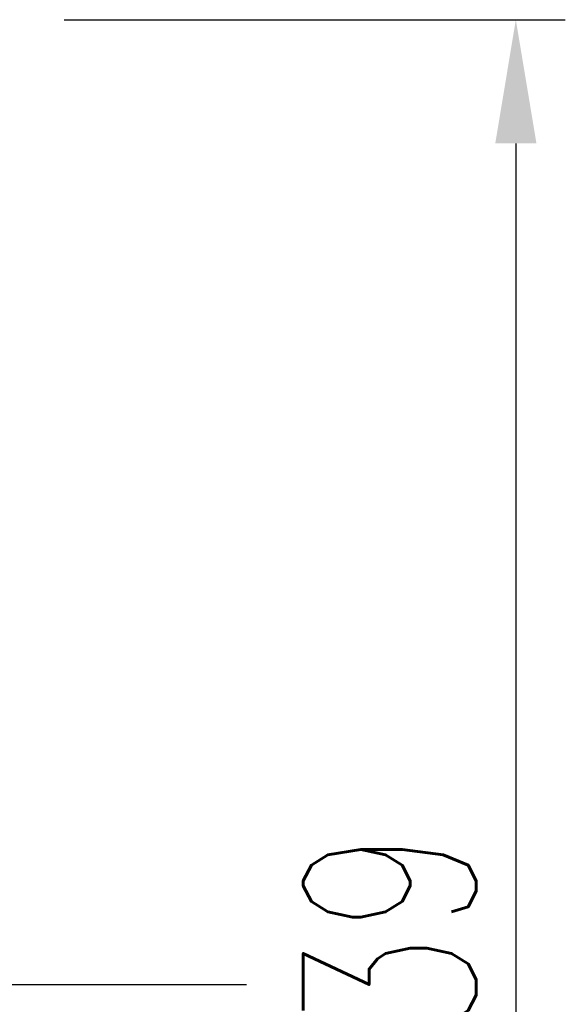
# Model space of a CAD drawing. Header units: millimetres. Extents: x 2 to 181, y -2 to 108.
# Tile 57 of 58: x 170 to 181, y 47 to 67. Entities that reach past the tile are written whole.
import ezdxf

# ---------------------------------------------------------------- set-up
doc = ezdxf.new("R2010")
doc.units = ezdxf.units.MM
doc.header["$LTSCALE"] = 0.1
doc.layers.get('DEFPOINTS').update_dxf_attribs({"linetype": 'CONTINUOUS'})
doc.layers.add('layer 1', color=7, linetype='CONTINUOUS')
doc.styles.add('DIM-7', font='SIMPLEX.shx', dxfattribs={"width": 0.7, "bigfont": 'chineset.shx'})
doc.dimstyles.new('CNS', dxfattribs={"dimtxt": 3.5, "dimasz": 2.5, "dimexe": 1, "dimexo": 1.5, "dimgap": 0.09, "dimtad": 0, "dimdsep": 46, "dimtxsty": 'DIM-7', "dimcen": 0.09, "dimclrd": 1, "dimclre": 1, "dimclrt": 4, "dimadec": 0, "dimazin": 0, "dimtfac": 1, "dimtix": 1, "dimtmove": 2, "dimatfit": 3, "dimfxl": 1, "dimtvp": 0.971429, "dimtolj": 1, "dimarcsym": 0})

# ---------------------------------------------------------------- blocks, each defined once
blk = doc.blocks.new('*D6')
at = {"layer": 'DEFPOINTS', "color": 0, "transparency": 16777216}
for p in [(168.901, 66.881), (168.901, 27.881), (179.533, 27.881)]:
    blk.add_point(p, dxfattribs=at)
at = {"layer": 'layer 1', "lineweight": -2, "transparency": 16777216}
for p, q in [((170.401, 66.881), (180.533, 66.881)), ((179.533, 64.381), (179.533, 30.381)), ((170.401, 27.881), (180.533, 27.881))]:
    blk.add_line(p, q, dxfattribs=at)
at = {"layer": 'layer 1', "transparency": 16777216}
for points in [[(179.117, 64.381), (179.95, 64.381), (179.533, 66.881)], [(179.117, 30.381), (179.95, 30.381), (179.533, 27.881)]]:
    blk.add_solid(points, dxfattribs=at)
at = {"layer": 'layer 1', "transparency": 16777216, "insert": (176.983, 47.381), "char_height": 3.5, "attachment_point": 5, "rotation": 90, "style": 'DIM-7'}
blk.add_mtext('\\A1;%%c39', dxfattribs=at)

msp = doc.modelspace()

# ---------------------------------------------------------------- linework, layer by layer
at = {"layer": 'layer 1'}
msp.add_line((112.693, 47.381), (174.089, 47.381), dxfattribs=at)

# ---------------------------------------------------------------- dimensions: what is measured, and where the dimension line sits
dim = msp.add_linear_dim(base=(179.533, 27.881), p1=(168.901, 66.881), p2=(168.901, 27.881), angle=90, text='%%c<>', dimstyle='CNS', override={"dimgap": 0.8, "dimtad": 1, "dimclrd": 256, "dimclre": 256, "dimclrt": 256, "dimadec": 2, "dimazin": 2, "dimtmove": 1, "dimatfit": 0}, dxfattribs=at)
dim.commit()
dim.dimension.update_dxf_attribs({"geometry": '*D6', "text_midpoint": (176.983, 47.381)})

doc.saveas('drawing.dxf')
